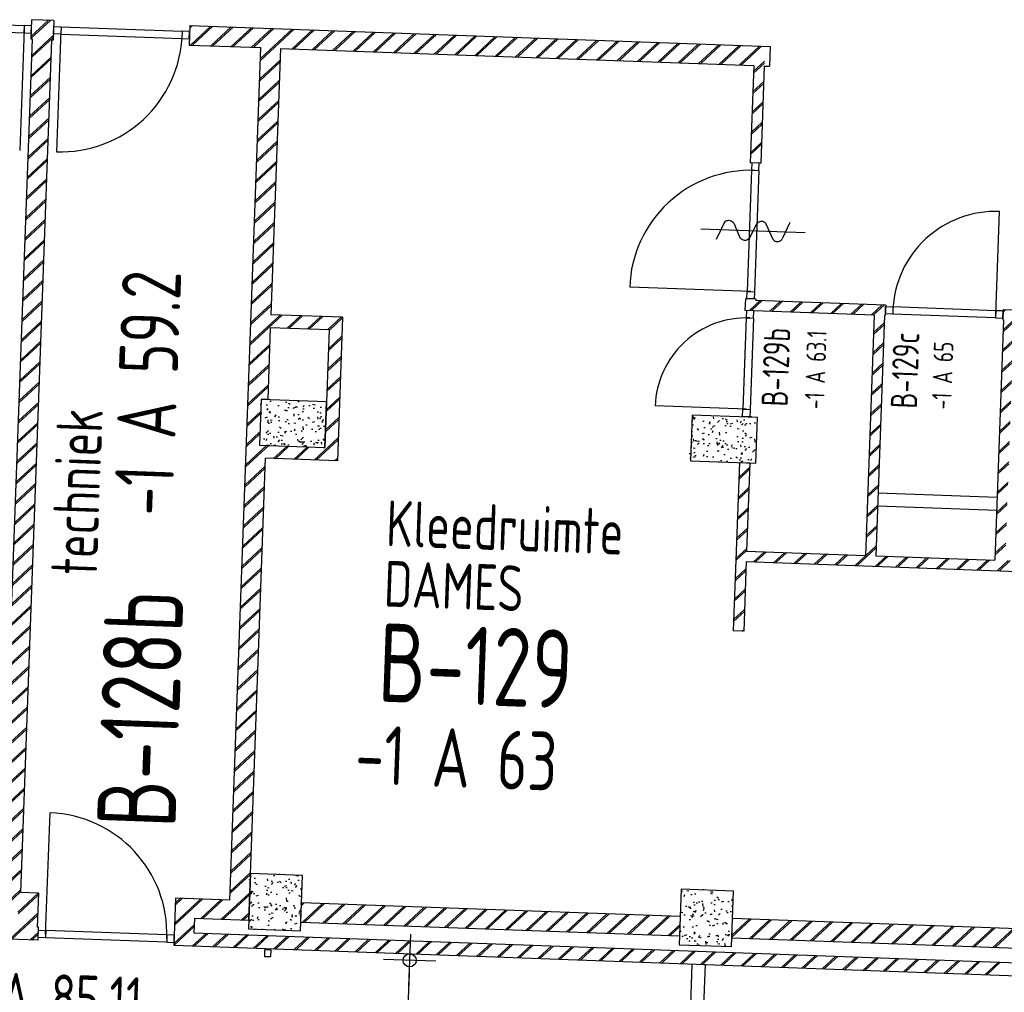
# Model space of a CAD drawing. Header units: millimetres. Extents: x 119024465 to 119292677, y 483022511 to 483148062.
# Tile 93 of 162: x 119094130 to 119101665, y 483079183 to 483086627. Entities that reach past the tile are written whole.
import ezdxf
from ezdxf.enums import TextEntityAlignment as Align

# ---------------------------------------------------------------- set-up
doc = ezdxf.new("R2010")
doc.units = ezdxf.units.MM
doc.header["$LTSCALE"] = 100
doc.layers.get('0').update_dxf_attribs({"linetype": 'CONTINUOUS'})
doc.layers.get('Defpoints').update_dxf_attribs({"linetype": 'CONTINUOUS'})
doc.layers.add('(22) Binnenwanden', color=1, linetype='CONTINUOUS', lineweight=0)
for name, color, linetype in [('650', 7, 'CONTINUOUS'), ('AL22----', 2, 'CONTINUOUS'), ('AL22----_ARC', 8, 'CONTINUOUS'), ('AL28----', 4, 'CONTINUOUS'), ('AL28----_ARC', 8, 'CONTINUOUS'), ('AL32----', 6, 'CONTINUOUS'), ('BT00----_HOTELNRS', 3, 'CONTINUOUS'), ('BT00----_RUIMTENRS', 7, 'CONTINUOUS'), ('BT00----_TEKST', 1, 'CONTINUOUS'), ('M-119--MATEN', 1, 'CONTINUOUS')]:
    doc.layers.add(name, color=color, linetype=linetype)
doc.styles.add('ROMANS', font='ROMANS.SHX')
doc.styles.get("Standard").update_dxf_attribs({"font": 'ISOCP.SHX'})
doc.dimstyles.new('DIM-100', dxfattribs={"dimscale": 100, "dimtxt": 1, "dimasz": 1, "dimexe": 3, "dimexo": 3, "dimgap": 1, "dimtad": 1, "dimdec": 0, "dimrnd": 1, "dimzin": 0, "dimdsep": 46, "dimtxsty": 'ROMANS', "dimblk1": 'DOT1', "dimblk2": 'DOT1', "dimsah": 1, "dimcen": -3, "dimdle": 1, "dimse1": 1, "dimse2": 1, "dimclrd": 1, "dimclre": 1, "dimclrt": 2, "dimadec": 0, "dimazin": 0, "dimtfac": 0.75, "dimtdec": 0, "dimtix": 1, "dimtmove": 1, "dimatfit": 3, "dimldrblk": 'DOT1', "dimfxl": 1, "dimtvp": 1, "dimtolj": 1, "dimtzin": 0, "dimarcsym": 0})
pattern_1 = [(42.91200747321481, (119019962.2742813, 483024813.6206701), (-74.89618102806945, 80.56402464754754), []), (42.91200747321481, (119019962.8207955, 483024828.6107109), (-74.89618102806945, 80.56402464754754), [])]

# ---------------------------------------------------------------- blocks, each defined once
blk = doc.blocks.new('KOLOM')
at = {"layer": 'AL28----', "linetype": 'Continuous'}
for p, q in [((0.5, 0.5), (-0.5, 0.5)), ((-0.5, 0.5), (-0.5, -0.5)), ((0.5, -0.5), (0.5, 0.5)), ((-0.5, -0.5), (0.5, -0.5))]:
    blk.add_line(p, q, dxfattribs=at)
blk = doc.blocks.new('400x425')
at = {"layer": 'AL28----_ARC'}
h = blk.add_hatch(dxfattribs=at)
h.set_pattern_fill('AR-CONC', color=256, style=0)
h.set_pattern_definition([(49.99999999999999, (-51729.97354964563, -57795.94568068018), (182.184668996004, -15.93908553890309), [19.05, -209.55]), (355, (-51729.97354964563, -57795.94568068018), (-35.24282597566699, 191.05664288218), [15.24, -167.64]), (100.451, (-51714.79154964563, -57797.27393068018), (146.9425016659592, 175.1166878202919), [16.19, -178.09]), (46.18420000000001, (-51729.97354964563, -57745.14568068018), (271.0790408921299, -42.04232793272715), [28.575, -314.325]), (96.6356, (-51707.38364964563, -57748.64918068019), (237.4042344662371, 247.4255558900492), [24.285, -267.135]), (351.1840000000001, (-51729.97354964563, -57745.14568068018), (237.4046058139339, 247.4251178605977), [22.86, -251.46]), (21, (-51704.57354964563, -57757.84568068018), (151.6148798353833, -102.2655185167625), [19.05, -209.55]), (326.0000000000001, (-51704.57354964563, -57757.84568068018), (61.80202834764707, 184.1879661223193), [15.24, -167.64]), (71.4514, (-51691.93904964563, -57766.36778068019), (213.4164907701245, 81.92285771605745), [16.19, -178.09]), (37.50000000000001, (-51729.97354964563, -57795.94568068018), (3.088603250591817, 84.55503887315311), [0, -165.608, 0, -170.18, 0, -168.275]), (7.499999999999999, (-51729.97354964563, -57795.94568068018), (66.81966251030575, 100.1805748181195), [0, -97.02799999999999, 0, -161.798, 0, -64.135]), (327.5, (-51786.61554964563, -57795.94568068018), (135.5905951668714, -5.728743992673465), [0, -63.5, 0, -198.12, 0, -262.89]), (317.5, (-51812.01554964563, -57795.94568068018), (148.129181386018, 25.42649103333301), [0, -82.55, 0, -131.572, 0, -186.69])])
h.paths.add_polyline_path([(200, 212.5), (-200, 212.5), (-200, -212.5), (200, -212.5)])
at = {"layer": 'AL28----', "xscale": 400, "yscale": 425, "zscale": 2600}
blk.add_blockref('KOLOM', (0, 0), dxfattribs=at)
blk = doc.blocks.new('500X350')
at = {"layer": 'AL28----_ARC'}
h = blk.add_hatch(dxfattribs=at)
h.set_pattern_fill('AR-CONC', color=256, style=0)
h.set_pattern_definition([(50, (-84509.61414888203, -60757.03995125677), (182.1846689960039, -15.93908553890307), [19.05, -209.55]), (355, (-84509.61414888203, -60757.03995125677), (-35.24282597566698, 191.05664288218), [15.24, -167.64]), (100.451, (-84494.43214888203, -60758.36820125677), (146.9425016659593, 175.1166878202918), [16.19, -178.09]), (46.18420000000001, (-84509.61414888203, -60706.23995125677), (271.0790408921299, -42.04232793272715), [28.575, -314.325]), (96.6356, (-84487.02424888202, -60709.74345125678), (237.4042344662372, 247.4255558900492), [24.285, -267.135]), (351.1840000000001, (-84509.61414888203, -60706.23995125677), (237.4046058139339, 247.4251178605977), [22.86, -251.46]), (21, (-84484.21414888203, -60718.93995125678), (151.6148798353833, -102.2655185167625), [19.05, -209.55]), (326.0000000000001, (-84484.21414888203, -60718.93995125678), (61.80202834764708, 184.1879661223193), [15.24, -167.64]), (71.4514, (-84471.57964888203, -60727.46205125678), (213.4164907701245, 81.92285771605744), [16.19, -178.09]), (37.50000000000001, (-84509.61414888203, -60757.03995125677), (3.088603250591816, 84.55503887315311), [0, -165.608, 0, -170.18, 0, -168.275]), (7.499999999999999, (-84509.61414888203, -60757.03995125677), (66.81966251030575, 100.1805748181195), [0, -97.028, 0, -161.798, 0, -64.135]), (327.5, (-84566.25614888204, -60757.03995125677), (135.5905951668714, -5.72874399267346), [0, -63.5, 0, -198.12, 0, -262.89]), (317.5, (-84591.65614888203, -60757.03995125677), (148.129181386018, 25.42649103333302), [0, -82.55, 0, -131.572, 0, -186.69])])
h.paths.add_polyline_path([(-250, 175), (-250, -175), (250, -175), (250, 175)])
at = {"layer": 'AL28----', "xscale": 500, "yscale": 350, "zscale": 2600}
blk.add_blockref('KOLOM', (0, 0), dxfattribs=at)
blk = doc.blocks.new('114-31a')
at = {"color": 0, "linetype": 'Continuous'}
for p, q in [((0, 400), (0, -400)), ((-75.22076380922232, 278.9749930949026), (52.90113954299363, 224.7435648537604)), ((-53.78419477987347, 99.46940438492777), (53.34266716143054, 150.8047560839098)), ((-53.34266716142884, 25.53059561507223), (53.34266716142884, -25.53059561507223)), ((-53.34266716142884, -150.2564351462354), (52.9011395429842, -99.46940438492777)), ((-53.78419477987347, -224.195243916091), (74.77923619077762, -278.9116318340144))]:
    blk.add_line(p, q, dxfattribs=at)
for points in [[(74.77923619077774, 187.6370802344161, 0.1085803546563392), (71.06170708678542, 204.5540473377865, 0.1021137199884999), (60.13457525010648, 219.3489430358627, 0.04519307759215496), (52.9011395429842, 224.7435648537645, 0.02457701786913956)], [(53.34266716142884, 150.804756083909, 0.04259042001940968), (60.13457525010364, 155.9252174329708, 0.1021137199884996), (71.06170708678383, 170.720113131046, 0.1085803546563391), (74.77923619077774, 187.6370802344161, 0.1085803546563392)], [(-53.78419477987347, 99.46940438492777, 0.04259042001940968), (-60.57610286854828, 94.34894303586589, 0.1021137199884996), (-71.50323470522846, 79.55404733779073, 0.1085803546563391), (-75.22076380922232, 62.63708023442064, 0.1085803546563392)], [(-75.22076380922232, 62.63708023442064, 0.1085803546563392), (-71.50323470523, 45.7201131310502, 0.1021137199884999), (-60.57610286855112, 30.92521743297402, 0.04519307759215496), (-53.34266716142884, 25.53059561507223, 0.02457701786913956)], [(74.77923619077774, -62.36291976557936, -0.1085803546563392), (71.06170708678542, -79.2798868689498, -0.1021137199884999), (60.13457525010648, -94.07478256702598, -0.04519307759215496), (52.9011395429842, -99.46940438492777, -0.02457701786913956)], [(53.34266716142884, -25.53059561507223, -0.04259042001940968), (60.13457525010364, -30.65105696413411, -0.1021137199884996), (71.06170708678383, -45.44595266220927, -0.1085803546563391), (74.77923619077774, -62.36291976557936, -0.1085803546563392)], [(-75.22076380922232, -187.3629197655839, -0.1085803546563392), (-71.50323470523, -170.4459526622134, -0.1021137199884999), (-60.57610286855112, -155.6510569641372, -0.04519307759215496), (-53.34266716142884, -150.2564351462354, -0.02457701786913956)], [(-53.78419477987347, -224.195243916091, -0.04259042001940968), (-60.57610286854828, -219.0747825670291, -0.1021137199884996), (-71.50323470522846, -204.279886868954, -0.1085803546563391), (-75.22076380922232, -187.3629197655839, -0.1085803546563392)]]:
    blk.add_lwpolyline(points, format="xyb", dxfattribs=at)
blk = doc.blocks.new('DOT1')
at = {"layer": 'M-119--MATEN', "linetype": 'ByBlock'}
for p, q in [((0, -2), (0, 2)), ((-2, 0), (2, 0))]:
    blk.add_line(p, q, dxfattribs=at)
blk.add_circle((0, 0), 0.5, dxfattribs=at)
blk = doc.blocks.new('*D481')
at = {"layer": '650', "color": 1, "lineweight": -2, "transparency": 16777216}
blk.add_line((119097110.6484641, 483079327.6603881), (119096926.7343272, 483074478.6869446), dxfattribs=at)
at = {"layer": 'Defpoints', "color": 0, "transparency": 16777216}
for p in [(119097315.812767, 483079419.950723), (119096922.9442055, 483074378.7587956), (119097124.3183868, 483074371.1209813)]:
    blk.add_point(p, dxfattribs=at)
at = {"layer": '650', "color": 1, "lineweight": -2, "transparency": 16777216, "xscale": 100, "yscale": 100, "zscale": 100}
for p, rotation in [((119097114.4385857, 483079427.5885372), 87.82789999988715), ((119096922.9442056, 483074378.7587955), 267.8278999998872)]:
    blk.add_blockref('DOT1', p, dxfattribs=dict(at, rotation=rotation))
at = {"layer": '650', "color": 2, "transparency": 16777216, "insert": (119096868.7991721, 483076908.8588489), "char_height": 100, "attachment_point": 5, "rotation": 87.82789999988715, "style": 'ROMANS'}
blk.add_mtext('\\A1;5052', dxfattribs=at)

msp = doc.modelspace()

# ---------------------------------------------------------------- hatches: boundary and pattern name
at = {"layer": 'AL22----_ARC'}
h = msp.add_hatch(dxfattribs=at)
h.set_pattern_fill('SCHOON', color=256, scale=2, angle=-2.087992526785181, style=0, pattern_type=2)
h.set_pattern_definition(pattern_1)
h.paths.add_polyline_path([(119094226.9802617, 483086477.2268288), (119094216.9869011, 483086477.5911716), (119094222.452043, 483086627.4915793), (119094392.3391717, 483086621.2977519), (119094386.8740299, 483086471.3973442), (119094376.8806694, 483086471.761687), (119094138.9648294, 483079946.0972724), (119094273.8751963, 483079941.1786447), (119094264.4022838, 483079681.3512715), (119094274.3956444, 483079680.9869286), (119094270.7522165, 483079581.0533234), (119077986.5712613, 483080174.749895), (119077990.2146892, 483080274.6835001), (119094114.5018762, 483079686.8164132), (119094118.5096468, 483079796.7433788), (119092984.2632286, 483079838.0962852), (119092989.7283705, 483079987.9966928), (119093989.0644217, 483079951.5624141)])
h = msp.add_hatch(dxfattribs=at)
h.set_pattern_fill('SCHOON', color=256, scale=2, angle=-2.087992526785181, style=0, pattern_type=2)
h.set_pattern_definition(pattern_1)
h.paths.add_polyline_path([(119100669.340363, 483084366.1024069), (119099679.9976723, 483084402.1723428), (119099683.2767573, 483084492.1125875), (119099763.2236415, 483084489.1978452), (119099762.8592987, 483084479.2044846), (119100757.1986697, 483084442.9523773), (119100754.2839274, 483084363.0054932), (119100749.2872471, 483084363.1876647), (119100682.2481743, 483082524.4093302), (119101591.6439809, 483082491.2541367), (119101658.6830537, 483084330.032471), (119101653.6863735, 483084330.2146424), (119101656.6011158, 483084410.1615265), (119102650.9404868, 483084373.9094192), (119102651.3048296, 483084383.9027797), (119102731.2517137, 483084380.9880373), (119102727.9726286, 483084291.0477928), (119101738.6299379, 483084327.1177287), (119101671.590865, 483082488.3393945), (119102580.9866717, 483082455.1842008), (119102605.5798098, 483083129.7360353), (119102685.5266939, 483083126.8212931), (119102638.5264744, 483081837.677787), (119102558.5795903, 483081840.5925293), (119102578.0719294, 483082375.2373166), (119099689.9907413, 483082480.5323821), (119099670.4984022, 483081945.8875947), (119099590.5515181, 483081948.802337), (119099637.5517376, 483083237.9458432), (119099717.4986217, 483083235.0311009), (119099692.9054835, 483082560.4792662), (119100602.3012902, 483082527.3240726)])
h = msp.add_hatch(dxfattribs=at)
h.set_pattern_fill('SCHOON', color=256, scale=2, angle=-2.087992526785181, style=0, pattern_type=2)
h.set_pattern_definition(pattern_1)
h.paths.add_polyline_path([(119099185.6118882, 483079762.1041648), (119099180.1467464, 483079612.2037571), (119096282.0721978, 483079717.8631654), (119096287.5373396, 483079867.7635731)])
h = msp.add_hatch(dxfattribs=at)
h.set_pattern_fill('SCHOON', color=256, scale=2, angle=-2.087992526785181, style=0, pattern_type=2)
h.set_pattern_definition(pattern_1)
h.paths.add_polyline_path([(119102483.4208574, 483079641.8710451), (119102477.9557155, 483079491.9706374), (119099579.8811669, 483079597.6300457), (119099585.3463087, 483079747.5304533)])

# ---------------------------------------------------------------- linework, layer by layer
at = {"layer": '(22) Binnenwanden', "lineweight": 30}
for p, q in [((119099197.09907076, 483077287.42190635), (119099277.19381416, 483079399.15343434)), ((119099297.02721983, 483077283.6317847), (119099377.12196323, 483079395.36331266))]:
    msp.add_line(p, q, dxfattribs=at)
at = {"layer": 'AL22----'}
for p, q in [((119094216.9869011, 483086477.5911716), (119094222.452043, 483086627.4915793)), ((119094392.3391717, 483086621.2977519), (119094222.452043, 483086627.4915793)), ((119094392.3391717, 483086621.2977519), (119094386.8740299, 483086471.3973442)), ((119095431.648665, 483086583.4061021), (119095426.1835232, 483086433.5056943)), ((119095431.648665, 483086583.4061021), (119099873.6974128, 483086421.4557332)), ((119093989.0644217, 483079951.5624141), (119094226.9802617, 483086477.2268288)), ((119094138.9648294, 483079946.0972724), (119094376.8806694, 483086471.761687)), ((119094226.9802617, 483086477.2268288), (119094216.9869011, 483086477.5911716)), ((119094386.8740299, 483086471.3973442), (119094376.8806694, 483086471.761687)), ((119095426.1835232, 483086433.5056943), (119095975.8183514, 483086413.466841)), ((119095737.9025114, 483079887.8024264), (119095975.8183514, 483086413.466841)), ((119096125.718759, 483086408.0016993), (119096051.3928305, 483084369.3561547)), ((119096125.718759, 483086408.0016993), (119099748.3119449, 483086275.927439)), ((119099873.6974128, 483086421.4557331), (119099868.232271, 483086271.5553254)), ((119099748.3119448, 483086275.927439), (119099721.1684072, 483085531.4220808)), ((119099828.258829, 483086273.0126966), (119099801.1152913, 483085528.5073385)), ((119099828.258829, 483086273.0126966), (119099868.232271, 483086271.5553255)), ((119099801.1152913, 483085528.5073385), (119099721.1684072, 483085531.4220808)), ((119099683.2767573, 483084492.1125875), (119099679.9976723, 483084402.1723428)), ((119099763.2236415, 483084489.1978452), (119099683.2767573, 483084492.1125875)), ((119099763.2236415, 483084489.1978452), (119099762.8592987, 483084479.2044846)), ((119100757.1986697, 483084442.9523773), (119099762.8592987, 483084479.2044846)), ((119100669.340363, 483084366.1024069), (119099679.9976723, 483084402.1723428)), ((119100757.1986697, 483084442.9523773), (119100754.2839274, 483084363.0054932)), ((119101656.6011158, 483084410.1615265), (119101653.6863735, 483084330.2146424)), ((119101656.6011158, 483084410.1615265), (119102650.9404868, 483084373.9094192)), ((119096601.0276587, 483084349.3173014), (119096051.3928305, 483084369.3561547)), ((119096601.0276587, 483084349.3173014), (119096560.9499521, 483083250.047645)), ((119100669.340363, 483084366.1024069), (119100602.3012902, 483082527.3240726)), ((119100749.2872471, 483084363.1876647), (119100682.2481743, 483082524.4093302)), ((119100754.2839274, 483084363.0054932), (119100749.2872471, 483084363.1876647)), ((119101658.6830537, 483084330.032471), (119101591.6439809, 483082491.2541367)), ((119101653.6863735, 483084330.2146424), (119101658.6830537, 483084330.032471)), ((119096047.7494026, 483084269.4225496), (119096027.7105493, 483083719.7877214)), ((119096497.4506257, 483084253.0271242), (119096047.7494026, 483084269.4225496)), ((119096497.4506257, 483084253.0271242), (119096464.6597749, 483083353.624678)), ((119095977.7437468, 483083721.6094353), (119095964.9917492, 483083371.8418174)), ((119096027.7105493, 483083719.7877214), (119095977.7437468, 483083721.6094353)), ((119099650.413038, 483083590.7114692), (119099650.3037351, 483083587.7134611)), ((119099730.3599221, 483083587.7967269), (119099650.413038, 483083590.7114692)), ((119099730.3599221, 483083587.7967269), (119099730.2506192, 483083584.7987188)), ((119095964.9917492, 483083371.8418174), (119096464.6597749, 483083353.624678)), ((119095882.3377773, 483079732.4368769), (119096011.3151239, 483083270.0864983)), ((119096560.9499521, 483083250.047645), (119096011.3151239, 483083270.0864983)), ((119099637.5517376, 483083237.9458432), (119099590.5515181, 483081948.802337)), ((119099637.5517376, 483083237.9458432), (119099717.4986217, 483083235.0311009)), ((119099717.4986217, 483083235.0311009), (119099692.9054835, 483082560.4792662)), ((119101609.1324347, 483082970.9354413), (119100699.7366281, 483083004.0906349)), ((119101605.4890068, 483082871.0018362), (119100696.0932002, 483082904.1570298)), ((119099692.9054835, 483082560.4792662), (119100602.3012902, 483082527.3240726)), ((119100682.2481743, 483082524.4093302), (119101591.6439809, 483082491.2541367)), ((119099689.9907413, 483082480.5323821), (119099670.4984022, 483081945.8875947)), ((119099689.9907413, 483082480.5323821), (119102578.0719294, 483082375.2373166)), ((119099670.4984022, 483081945.8875947), (119099590.5515181, 483081948.802337)), ((119094270.7522165, 483079581.0533234), (119077986.5712613, 483080174.749895)), ((119094273.8751963, 483079941.1786447), (119094138.9648294, 483079946.0972724)), ((119094273.8751963, 483079941.1786447), (119094264.4022838, 483079681.3512715)), ((119095323.1780501, 483079902.9226521), (119095310.0617098, 483079543.1616735)), ((119095737.9025114, 483079887.8024264), (119095323.1780501, 483079902.9226521)), ((119096282.0721978, 483079717.8631654), (119096287.5373396, 483079867.7635731)), ((119099185.6118882, 483079762.1041648), (119096287.5373396, 483079867.7635731)), ((119095467.613316, 483079747.5571026), (119095463.6055454, 483079637.6301369)), ((119095882.3377773, 483079732.4368769), (119095467.613316, 483079747.5571026)), ((119099185.6118882, 483079762.1041648), (119099180.1467464, 483079612.2037571)), ((119099579.8811669, 483079597.6300457), (119099585.3463087, 483079747.5304533)), ((119102483.4208574, 483079641.8710451), (119099585.3463087, 483079747.5304533)), ((119094274.3956444, 483079680.9869286), (119094264.4022838, 483079681.3512715)), ((119094270.7522165, 483079581.0533234), (119094274.3956444, 483079680.9869286)), ((119099180.1467464, 483079612.2037571), (119096282.0721978, 483079717.8631654)), ((119095463.6055454, 483079637.6301369), (119105771.756914, 483079261.8105521)), ((119102477.9557155, 483079491.9706374), (119099579.8811669, 483079597.6300457)), ((119095310.0617098, 483079543.1616735), (119102290.4240278, 483079288.6682369))]:
    msp.add_line(p, q, dxfattribs=at)
at = {"layer": 'AL22----_ARC', "linetype": 'Continuous'}
for p, q in [((119095430.8736271, 483086562.1480097), (119095452.9067573, 483086582.6310642)), ((119095431.4201413, 483086577.1380504), (119095437.9167165, 483086583.1775783)), ((119095438.0113727, 483086433.0744689), (119095593.3769221, 483086577.5097347)), ((119095453.0014135, 483086432.5279548), (119095608.3669629, 483086576.9632205)), ((119095593.4715784, 483086427.4066252), (119095748.8371278, 483086571.8418911)), ((119095608.4616192, 483086426.8601111), (119095763.8271686, 483086571.2953769)), ((119095748.9317841, 483086421.7387816), (119095904.2973335, 483086566.1740475)), ((119095763.9218248, 483086421.1922675), (119095919.2873743, 483086565.6275333)), ((119095904.3919898, 483086416.0709381), (119096059.7575392, 483086560.5062039)), ((119095919.3820305, 483086415.5244239), (119096074.74758, 483086559.9596897)), ((119095972.2080905, 483086314.4429562), (119096230.2077856, 483086554.291846)), ((119095972.7546047, 483086329.432997), (119096215.2177449, 483086554.8383602)), ((119096215.3124012, 483086404.7352508), (119096370.6779505, 483086549.1705166)), ((119096230.302442, 483086404.1887367), (119096385.6679913, 483086548.6240025)), ((119096370.7726069, 483086399.0674073), (119096526.1381562, 483086543.502673)), ((119096385.7626476, 483086398.5208931), (119096541.128197, 483086542.9561588)), ((119096526.2328125, 483086393.3995636), (119096681.5983619, 483086537.8348293)), ((119096541.2228533, 483086392.8530494), (119096696.5884027, 483086537.2883152)), ((119096681.6930182, 483086387.73172), (119096837.0585676, 483086532.1669858)), ((119096696.683059, 483086387.1852058), (119096852.0486084, 483086531.6204716)), ((119096837.1532239, 483086382.0638763), (119096992.5187733, 483086526.4991421)), ((119096852.1432647, 483086381.5173622), (119097007.508814, 483086525.9526279)), ((119096992.6134295, 483086376.3960328), (119097147.9789789, 483086520.8312985)), ((119097007.6034703, 483086375.8495185), (119097162.9690197, 483086520.2847843)), ((119097148.0736352, 483086370.7281891), (119097303.4391846, 483086515.1634549)), ((119097163.063676, 483086370.181675), (119097318.4292254, 483086514.6169407)), ((119097303.5338409, 483086365.0603455), (119097458.8993903, 483086509.4956113)), ((119097318.5238817, 483086364.5138313), (119097473.889431, 483086508.949097)), ((119097458.9940466, 483086359.3925019), (119097614.359596, 483086503.8277677)), ((119097473.9840873, 483086358.8459877), (119097629.3496367, 483086503.2812535)), ((119097614.4542522, 483086353.7246583), (119097769.8198016, 483086498.159924)), ((119097629.444293, 483086353.1781441), (119097784.8098424, 483086497.6134099)), ((119097769.9144579, 483086348.0568146), (119097925.2800073, 483086492.4920804)), ((119097784.9044987, 483086347.5103005), (119097940.2700481, 483086491.9455662)), ((119097925.3746636, 483086342.388971), (119098080.740213, 483086486.8242368)), ((119097940.3647044, 483086341.8424568), (119098095.7302538, 483086486.2777226)), ((119098080.8348693, 483086336.7211274), (119098236.2004186, 483086481.1563932)), ((119098095.8249101, 483086336.1746132), (119098251.1904594, 483086480.609879)), ((119098236.2950749, 483086331.0532838), (119098391.6606243, 483086475.4885495)), ((119098251.2851157, 483086330.5067696), (119098406.6506651, 483086474.9420353)), ((119098391.7552806, 483086325.3854402), (119098547.12083, 483086469.820706)), ((119098406.7453214, 483086324.838926), (119098562.1108708, 483086469.2741917)), ((119098547.2154863, 483086319.7175965), (119098702.5810357, 483086464.1528623)), ((119098562.2055271, 483086319.1710824), (119098717.5710765, 483086463.6063482)), ((119098702.675692, 483086314.0497529), (119098858.0412414, 483086458.4850187)), ((119098717.6657328, 483086313.5032387), (119098873.0312821, 483086457.9385045)), ((119098858.1358977, 483086308.3819093), (119099013.501447, 483086452.8171751)), ((119098873.1259384, 483086307.8353951), (119099028.4914878, 483086452.2706609)), ((119099013.5961033, 483086302.7140657), (119099168.9616527, 483086447.1493315)), ((119099028.5861441, 483086302.1675515), (119099183.9516935, 483086446.6028173)), ((119099169.056309, 483086297.046222), (119099324.4218584, 483086441.4814878)), ((119099184.0463498, 483086296.4997079), (119099339.4118991, 483086440.9349737)), ((119099324.5165147, 483086291.3783785), (119099479.8820641, 483086435.8136442)), ((119099339.5065555, 483086290.8318642), (119099494.8721049, 483086435.2671301)), ((119099479.9767204, 483086285.7105349), (119099635.3422697, 483086430.1458007)), ((119099494.9667611, 483086285.1640207), (119099650.3323105, 483086429.5992864)), ((119099635.436926, 483086280.0426912), (119099790.8024754, 483086424.477957)), ((119099650.4269668, 483086279.496177), (119099805.7925162, 483086423.9314428)), ((119095966.5402469, 483086158.9827505), (119096121.9057964, 483086303.4180164)), ((119095967.0867611, 483086173.9727913), (119096122.4523106, 483086318.4080572)), ((119099746.2128393, 483086218.3522114), (119099829.0744657, 483086295.3843532)), ((119099746.7593534, 483086233.3422521), (119099829.6209798, 483086310.3743939)), ((119095960.8724033, 483086003.5225449), (119096116.2379528, 483086147.9578108)), ((119095961.4189174, 483086018.5125856), (119096116.784467, 483086162.9478516)), ((119099740.5449956, 483086062.8920057), (119099823.406622, 483086139.9241475)), ((119099741.0915098, 483086077.8820465), (119099823.9531362, 483086154.9141883)), ((119095955.2045597, 483085848.0623392), (119096110.5701092, 483085992.4976051)), ((119095955.7510738, 483085863.05238), (119096111.1166233, 483086007.4876459)), ((119099734.877152, 483085907.4318), (119099817.7387784, 483085984.4639418)), ((119099735.4236662, 483085922.4218408), (119099818.2852926, 483085999.4539826)), ((119095949.536716, 483085692.6021335), (119096104.9022655, 483085837.0373994)), ((119095950.0832302, 483085707.5921743), (119096105.4487797, 483085852.0274402)), ((119099729.7558226, 483085766.9616351), (119099812.617449, 483085843.9937769)), ((119099729.2093084, 483085751.9715943), (119099812.0709348, 483085829.0037361)), ((119095943.8688724, 483085537.1419278), (119096099.2344219, 483085681.5771937)), ((119095944.4153866, 483085552.1319686), (119096099.7809361, 483085696.5672345)), ((119099724.087979, 483085611.5014294), (119099806.9496054, 483085688.5335712)), ((119099723.5414648, 483085596.5113887), (119099806.4030912, 483085673.5435305)), ((119095938.747543, 483085396.6717629), (119096094.1130925, 483085541.1070288)), ((119099796.5492643, 483085528.6738089), (119099801.2817618, 483085533.0733656)), ((119095938.2010288, 483085381.6817222), (119096093.5665783, 483085526.1169881)), ((119095933.0796994, 483085241.2115573), (119096088.4452488, 483085385.6468232)), ((119095932.5331852, 483085226.2215165), (119096087.8987347, 483085370.6567824)), ((119095927.4118558, 483085085.7513516), (119096082.7774052, 483085230.1866174)), ((119095926.8653416, 483085070.7613108), (119096082.230891, 483085215.1965767)), ((119095921.1974979, 483084915.3011051), (119096076.5630474, 483085059.736371)), ((119095921.7440121, 483084930.2911459), (119096077.1095616, 483085074.7264118)), ((119095915.5296543, 483084759.8408995), (119096070.8952038, 483084904.2761654)), ((119095916.0761685, 483084774.8309402), (119096071.441718, 483084919.2662061)), ((119095909.8618107, 483084604.3806937), (119096065.2273602, 483084748.8159596)), ((119095910.4083249, 483084619.3707345), (119096065.7738744, 483084763.8060004)), ((119095904.1939671, 483084448.9204881), (119096059.5595165, 483084593.355754)), ((119095904.7404813, 483084463.9105289), (119096060.1060307, 483084608.3457947)), ((119095898.5261235, 483084293.4602824), (119096053.8916729, 483084437.8955483)), ((119095899.0726376, 483084308.4503232), (119096054.4381871, 483084452.8855891)), ((119095892.8582799, 483084138.0000767), (119096138.3136425, 483084366.1871535)), ((119095893.404794, 483084152.9901175), (119096123.3236018, 483084366.7336677)), ((119096175.2067745, 483084264.7756469), (119096278.7838075, 483084361.0658241)), ((119096190.1968152, 483084264.2291327), (119096293.7738482, 483084360.5193099)), ((119096330.6669801, 483084259.1078033), (119096434.2440131, 483084355.3979805)), ((119096345.6570209, 483084258.5612891), (119096449.2340539, 483084354.8514664)), ((119096486.1271858, 483084253.4399596), (119096589.7042188, 483084349.7301369)), ((119096497.316947, 483084249.3605232), (119096600.8939799, 483084345.6507004)), ((119096491.6491033, 483084093.9003175), (119096595.2261363, 483084190.1904948)), ((119096492.1956175, 483084108.8903583), (119096595.7726505, 483084205.1805356)), ((119095887.1904362, 483083982.5398711), (119096042.5559857, 483084126.975137)), ((119095887.7369504, 483083997.5299119), (119096043.1024999, 483084141.9651778)), ((119096485.9812597, 483083938.4401119), (119096589.5582927, 483084034.7302892)), ((119096486.5277739, 483083953.4301527), (119096590.1048069, 483084049.7203299)), ((119095881.5225926, 483083827.0796654), (119096036.8881421, 483083971.5149313)), ((119095882.0691068, 483083842.0697062), (119096037.4346563, 483083986.5049721)), ((119096480.3134161, 483083782.9799062), (119096583.8904491, 483083879.2700835)), ((119096480.8599303, 483083797.969947), (119096584.4369632, 483083894.2601242)), ((119095875.854749, 483083671.6194597), (119096031.2202985, 483083816.0547256)), ((119095876.4012632, 483083686.6095005), (119096031.7668127, 483083831.0447664)), ((119096474.6455725, 483083627.5197005), (119096578.2226055, 483083723.8098778)), ((119096475.1920867, 483083642.5097413), (119096578.7691196, 483083738.7999186)), ((119095870.1869054, 483083516.1592541), (119095973.7639384, 483083612.4494313)), ((119095870.7334196, 483083531.1492949), (119095974.3104526, 483083627.4394721)), ((119096469.524243, 483083487.0495357), (119096573.101276, 483083583.3397129)), ((119096468.9777289, 483083472.0594949), (119096572.5547619, 483083568.3496721)), ((119095864.5190618, 483083360.6990484), (119095968.0960948, 483083456.9892257)), ((119095865.0655759, 483083375.6890892), (119095968.6426089, 483083471.9792665)), ((119096383.1180899, 483083256.5311253), (119096567.4334324, 483083427.8795072)), ((119095858.8512181, 483083205.2388427), (119096035.3045467, 483083369.2783194)), ((119095859.3977323, 483083220.2288834), (119096020.3145059, 483083369.8248335)), ((119096072.1976785, 483083267.8668125), (119096175.7747116, 483083364.1569899)), ((119096087.1877193, 483083267.3202984), (119096190.7647524, 483083363.6104757)), ((119096227.6578842, 483083262.1989689), (119096331.2349173, 483083358.4891463)), ((119096242.6479249, 483083261.6524548), (119096346.224958, 483083357.9426321)), ((119096398.1081306, 483083255.9846111), (119096566.8869182, 483083412.8894665)), ((119096538.5782955, 483083250.8632817), (119096561.7655888, 483083272.4193016)), ((119095853.1833745, 483083049.7786371), (119096008.548924, 483083194.2139029)), ((119095853.7298887, 483083064.7686778), (119096009.0954382, 483083209.2039437)), ((119096553.5683363, 483083250.3167676), (119096561.2190746, 483083257.4292608)), ((119095848.0620451, 483082909.3084722), (119096003.4275946, 483083053.743738)), ((119095847.5155309, 483082894.3184314), (119096002.8810804, 483083038.7536972)), ((119095842.3942015, 483082753.8482664), (119095997.7597509, 483082898.2835323)), ((119095841.8476873, 483082738.8582256), (119095997.2132367, 483082883.2934915)), ((119095836.7263578, 483082598.3880608), (119095992.0919073, 483082742.8233266)), ((119095836.1798437, 483082583.39802), (119095991.5453931, 483082727.8332859)), ((119095830.512, 483082427.9378144), (119095985.8775495, 483082572.3730802)), ((119095831.0585142, 483082442.9278551), (119095986.4240637, 483082587.363121)), ((119095824.8441564, 483082272.4776086), (119095980.2097059, 483082416.9128745)), ((119095825.3906706, 483082287.4676494), (119095980.7562201, 483082431.9029153)), ((119095819.1763128, 483082117.017403), (119095974.5418623, 483082261.4526688)), ((119095819.722827, 483082132.0074437), (119095975.0883764, 483082276.4427096)), ((119095813.5084692, 483081961.5571973), (119095968.8740187, 483082105.9924632)), ((119095814.0549833, 483081976.5472381), (119095969.4205328, 483082120.982504)), ((119095807.8406256, 483081806.0969916), (119095963.206175, 483081950.5322575)), ((119095808.3871397, 483081821.0870324), (119095963.7526892, 483081965.5222983)), ((119095802.172782, 483081650.636786), (119095957.5383314, 483081795.0720518)), ((119095802.7192961, 483081665.6268267), (119095958.0848456, 483081810.0620926)), ((119095796.5049383, 483081495.1765803), (119095951.8704878, 483081639.6118461)), ((119095797.0514525, 483081510.1666211), (119095952.417002, 483081654.6018869)), ((119095790.8370947, 483081339.7163746), (119095946.2026442, 483081484.1516405)), ((119095791.3836089, 483081354.7064154), (119095946.7491584, 483081499.1416813)), ((119095785.1692511, 483081184.2561689), (119095940.5348006, 483081328.6914348)), ((119095785.7157653, 483081199.2462097), (119095941.0813147, 483081343.6814756)), ((119095779.5014075, 483081028.7959633), (119095934.8669569, 483081173.2312291)), ((119095780.0479216, 483081043.7860041), (119095935.4134711, 483081188.2212699)), ((119095773.8335638, 483080873.3357576), (119095929.1991133, 483081017.7710235)), ((119095774.380078, 483080888.3257983), (119095929.7456275, 483081032.7610642)), ((119095768.1657202, 483080717.8755519), (119095923.5312697, 483080862.3108178)), ((119095768.7122344, 483080732.8655927), (119095924.0777839, 483080877.3008586)), ((119095762.4978766, 483080562.4153463), (119095917.8634261, 483080706.8506121)), ((119095763.0443908, 483080577.405387), (119095918.4099403, 483080721.8406529)), ((119095757.3765471, 483080421.9451813), (119095912.7420966, 483080566.3804472)), ((119095756.830033, 483080406.9551405), (119095912.1955825, 483080551.3904064)), ((119095751.7087035, 483080266.4849756), (119095907.074253, 483080410.9202415)), ((119095751.1621893, 483080251.4949349), (119095906.5277389, 483080395.9302008)), ((119095746.0408599, 483080111.02477), (119095901.4064094, 483080255.4600359)), ((119095745.4943457, 483080096.0347292), (119095900.8598952, 483080240.4699951)), ((119095739.8265021, 483079940.5745235), (119095895.1920516, 483080085.0097894)), ((119095740.3730163, 483079955.5645643), (119095895.7385658, 483080099.9998301)), ((119095315.6496588, 483079696.4304937), (119095529.6702086, 483079895.3942608)), ((119095316.196173, 483079711.4205344), (119095514.6801678, 483079895.940775)), ((119095321.3175024, 483079851.8906993), (119095374.2100029, 483079901.0621043)), ((119095321.8640166, 483079866.88074), (119095359.2199622, 483079901.6086186)), ((119095514.774824, 483079745.8376654), (119095670.1403735, 483079890.2729313)), ((119095529.7648648, 483079745.2911512), (119095685.1304143, 483079889.7264171)), ((119095670.2350297, 483079740.1698218), (119095890.0707221, 483079944.5396245)), ((119095685.2250704, 483079739.6233076), (119095889.524208, 483079929.5495837)), ((119095825.6952353, 483079734.5019782), (119095884.4028785, 483079789.0794188)), ((119095840.6852761, 483079733.9554641), (119095883.8563643, 483079774.0893781)), ((119095310.5283294, 483079555.9603287), (119095465.8938789, 483079700.3955945)), ((119095312.2530954, 483079543.0817789), (119095465.3473647, 483079685.4055538)), ((119095452.7232603, 483079537.9604495), (119095556.3002934, 483079634.2506269)), ((119095467.7133011, 483079537.4139353), (119095571.2903342, 483079633.7041127)), ((119095608.183466, 483079532.2926059), (119095711.7604991, 483079628.5827833)), ((119095623.1735068, 483079531.7460917), (119095726.7505399, 483079628.0362691)), ((119095763.6436717, 483079526.6247623), (119095867.2207048, 483079622.9149396)), ((119095778.6337124, 483079526.0782481), (119095882.2107456, 483079622.3684254)), ((119095919.1038774, 483079520.9569187), (119096022.6809105, 483079617.2470961)), ((119095934.0939181, 483079520.4104044), (119096037.6709512, 483079616.7005818)), ((119096074.564083, 483079515.289075), (119096178.1411161, 483079611.5792524)), ((119096089.5541238, 483079514.7425608), (119096193.1311569, 483079611.0327382)), ((119096230.0242887, 483079509.6212314), (119096333.6013218, 483079605.9114088)), ((119096245.0143295, 483079509.0747172), (119096348.5913626, 483079605.3648946)), ((119096385.4844944, 483079503.9533878), (119096489.0615275, 483079600.2435652)), ((119096400.4745351, 483079503.4068736), (119096504.0515683, 483079599.697051)), ((119096540.9447, 483079498.2855442), (119096644.5217332, 483079594.5757215)), ((119096555.9347408, 483079497.7390299), (119096659.511774, 483079594.0292073)), ((119096696.4049057, 483079492.6177006), (119096799.9819389, 483079588.9078779)), ((119096711.3949465, 483079492.0711864), (119096814.9719796, 483079588.3613637)), ((119096851.8651114, 483079486.9498569), (119096955.4421445, 483079583.2400343)), ((119096866.8551522, 483079486.4033428), (119096970.4321853, 483079582.6935201)), ((119097007.3253171, 483079481.2820133), (119097110.9023502, 483079577.5721906)), ((119097022.3153579, 483079480.7354991), (119097125.892391, 483079577.0256765)), ((119097162.7855228, 483079475.6141697), (119097266.3625559, 483079571.9043471)), ((119097177.7755635, 483079475.0676555), (119097281.3525966, 483079571.3578328)), ((119097318.2457284, 483079469.9463261), (119097421.8227615, 483079566.2365035)), ((119097333.2357692, 483079469.3998119), (119097436.8128023, 483079565.6899893)), ((119097473.7059341, 483079464.2784824), (119097577.2829672, 483079560.5686598)), ((119097488.6959749, 483079463.7319683), (119097592.273008, 483079560.0221456)), ((119097629.1661398, 483079458.6106389), (119097732.7431729, 483079554.9008162)), ((119097644.1561806, 483079458.0641246), (119097747.7332137, 483079554.354302)), ((119097784.6263455, 483079452.9427952), (119097888.2033786, 483079549.2329726)), ((119097799.6163862, 483079452.3962811), (119097903.1934194, 483079548.6864584)), ((119097940.0865511, 483079447.2749516), (119098043.6635842, 483079543.5651289)), ((119097955.0765919, 483079446.7284374), (119098058.653625, 483079543.0186148)), ((119098095.5467568, 483079441.607108), (119098199.1237899, 483079537.8972853)), ((119098110.5367976, 483079441.0605938), (119098214.1138307, 483079537.3507711)), ((119098251.0069625, 483079435.9392644), (119098354.5839956, 483079532.2294418)), ((119098265.9970033, 483079435.3927502), (119098369.5740364, 483079531.6829275)), ((119098406.4671682, 483079430.2714208), (119098510.0442013, 483079526.5615981)), ((119098421.4572089, 483079429.7249066), (119098525.034242, 483079526.0150839)), ((119098561.9273739, 483079424.6035771), (119098665.5044069, 483079520.8937545)), ((119098576.9174146, 483079424.0570629), (119098680.4944477, 483079520.3472403)), ((119098717.3875795, 483079418.9357336), (119098820.9646126, 483079515.2259109)), ((119098732.3776203, 483079418.3892193), (119098835.9546534, 483079514.6793967)), ((119098872.8477852, 483079413.2678899), (119098976.4248183, 483079509.5580672)), ((119098887.837826, 483079412.7213757), (119098991.4148591, 483079509.011553)), ((119099028.3079909, 483079407.6000463), (119099131.885024, 483079503.8902236)), ((119099043.2980316, 483079407.0535321), (119099146.8750647, 483079503.3437094)), ((119099183.7681966, 483079401.9322027), (119099287.3452296, 483079498.22238)), ((119099198.7582373, 483079401.3856885), (119099302.3352704, 483079497.6758658)), ((119099339.2284022, 483079396.2643591), (119099442.8054353, 483079492.5545363)), ((119099354.218443, 483079395.7178448), (119099457.7954761, 483079492.0080222)), ((119099494.6886079, 483079390.5965154), (119099598.265641, 483079486.8866928)), ((119099509.6786487, 483079390.0500013), (119099613.2556818, 483079486.3401785)), ((119099650.1488136, 483079384.9286718), (119099753.7258467, 483079481.2188492)), ((119099665.1388544, 483079384.3821577), (119099768.7158875, 483079480.672335)), ((119099805.6090193, 483079379.2608282), (119099909.1860523, 483079475.5510055)), ((119099820.59906, 483079378.714314), (119099924.1760931, 483079475.0044913)), ((119099961.0692249, 483079373.5929846), (119100064.646258, 483079469.8831619)), ((119099976.0592657, 483079373.0464704), (119100079.6362988, 483079469.3366477)), ((119100116.5294306, 483079367.925141), (119100220.1064637, 483079464.2153183)), ((119100131.5194714, 483079367.3786268), (119100235.0965045, 483079463.6688041)), ((119100271.9896363, 483079362.2572973), (119100375.5666693, 483079458.5474746)), ((119100286.9796771, 483079361.7107831), (119100390.5567101, 483079458.0009605)), ((119100427.449842, 483079356.5894537), (119100531.026875, 483079452.879631)), ((119100442.4398828, 483079356.0429395), (119100546.0169158, 483079452.3331168)), ((119100582.9100477, 483079350.9216101), (119100686.4870807, 483079447.2117875)), ((119100597.9000884, 483079350.375096), (119100701.4771215, 483079446.6652732)), ((119100738.3702533, 483079345.2537665), (119100841.9472864, 483079441.5439438)), ((119100753.3602941, 483079344.7072523), (119100856.9373272, 483079440.9974296)), ((119100893.830459, 483079339.5859229), (119100997.4074921, 483079435.8761002)), ((119100908.8204998, 483079339.0394087), (119101012.3975328, 483079435.329586)), ((119101049.2906647, 483079333.9180793), (119101152.8676977, 483079430.2082566)), ((119101064.2807055, 483079333.3715651), (119101167.8577385, 483079429.6617424)), ((119101204.7508704, 483079328.2502356), (119101308.3279034, 483079424.5404129)), ((119101219.7409111, 483079327.7037214), (119101323.3179442, 483079423.9938987)), ((119101360.211076, 483079322.582392), (119101463.7881091, 483079418.8725693)), ((119101375.2011168, 483079322.0358778), (119101478.7781499, 483079418.3260551)), ((119101515.6712817, 483079316.9145485), (119101619.2483148, 483079413.2047257)), ((119101530.6613225, 483079316.3680342), (119101634.2383555, 483079412.6582115))]:
    msp.add_line(p, q, dxfattribs=at)
at = {"layer": 'AL32----'}
for p, q in [((119093237.3929574, 483086616.3741151), (119094164.776813, 483086582.5631045)), ((119093235.3526378, 483086560.4112962), (119094162.7364934, 483086526.6002856)), ((119094163.7566532, 483086554.581695), (119094129.9456425, 483085627.1978394)), ((119094164.776813, 483086582.5631045), (119094162.7364934, 483086526.6002856)), ((119094162.7364934, 483086526.6002856), (119094218.6993123, 483086524.559966)), ((119094220.7396319, 483086580.5227849), (119094164.776813, 483086582.5631045)), ((119094218.6993123, 483086524.559966), (119094220.7396319, 483086580.5227849)), ((119094388.586441, 483086518.3661387), (119094390.6267606, 483086574.3289575)), ((119094444.5492598, 483086516.325819), (119094388.586441, 483086518.3661387)), ((119094390.6267606, 483086574.3289575), (119094446.5895794, 483086572.2886379)), ((119094445.5694196, 483086544.3072284), (119094411.758409, 483085616.9233729)), ((119094446.5895794, 483086572.2886379), (119094444.5492598, 483086516.325819)), ((119094444.5492598, 483086516.325819), (119095371.9331154, 483086482.5148084)), ((119094446.5895794, 483086572.2886379), (119095373.973435, 483086538.4776272)), ((119095373.973435, 483086538.4776272), (119095371.9331154, 483086482.5148084)), ((119095429.9362539, 483086536.4373077), (119095373.973435, 483086538.4776272)), ((119095427.8959343, 483086480.4744888), (119095429.9362539, 483086536.4373077)), ((119095371.9331154, 483086482.5148084), (119095427.8959343, 483086480.4744888)), ((119099733.1604398, 483085530.9848694), (119099731.1201202, 483085475.0220506)), ((119099789.1232587, 483085528.9445498), (119099733.1604398, 483085530.9848694)), ((119099731.1201202, 483085475.0220506), (119099697.3091096, 483084547.638195)), ((119099731.1201202, 483085475.0220506), (119099787.0829391, 483085472.9817309)), ((119099787.0829391, 483085472.9817309), (119099753.2719284, 483084545.5978754)), ((119099787.0829391, 483085472.9817309), (119099789.1232587, 483085528.9445498)), ((119101599.1809258, 483084372.228404), (119101627.8911374, 483085159.7052124)), ((119099725.290519, 483084546.6180352), (119098797.9066634, 483084580.4290458)), ((119099695.26879, 483084491.6753761), (119099697.3091096, 483084547.638195)), ((119099751.2316088, 483084489.6350565), (119099695.26879, 483084491.6753761)), ((119099697.3091096, 483084547.638195), (119099753.2719284, 483084545.5978754)), ((119099753.2719284, 483084545.5978754), (119099751.2316088, 483084489.6350565)), ((119099691.9897049, 483084401.7351316), (119099689.9493853, 483084345.7723126)), ((119099747.9525238, 483084399.6948119), (119099691.9897049, 483084401.7351316)), ((119099745.9122041, 483084343.731993), (119099747.9525238, 483084399.6948119)), ((119100754.7211387, 483084374.9975258), (119100756.7614583, 483084430.9603448)), ((119100756.7614583, 483084430.9603448), (119100812.7242772, 483084428.9200251)), ((119100812.7242772, 483084428.9200251), (119100810.6839576, 483084372.9572062)), ((119101600.2010856, 483084400.2098135), (119100812.7242772, 483084428.9200251)), ((119101600.2010856, 483084400.2098135), (119101598.160766, 483084344.2469947)), ((119101656.1639044, 483084398.1694939), (119101600.2010856, 483084400.2098135)), ((119099689.9493853, 483084345.7723126), (119099664.4453902, 483083646.2370768)), ((119099689.9493853, 483084345.7723126), (119099745.9122041, 483084343.731993)), ((119099745.9122041, 483084343.731993), (119099720.408209, 483083644.1967571)), ((119100810.6839576, 483084372.9572062), (119100754.7211387, 483084374.9975258)), ((119101598.160766, 483084344.2469947), (119100810.6839576, 483084372.9572062)), ((119101598.160766, 483084344.2469947), (119101654.1235848, 483084342.206675)), ((119101654.1235848, 483084342.206675), (119101656.1639044, 483084398.1694939)), ((119099692.4267996, 483083645.2169169), (119098992.8915637, 483083670.720912)), ((119099662.4050706, 483083590.2742578), (119099664.4453902, 483083646.2370768)), ((119099664.4453902, 483083646.2370768), (119099720.408209, 483083644.1967571)), ((119099718.3678894, 483083588.2339383), (119099662.4050706, 483083590.2742578)), ((119099720.408209, 483083644.1967571), (119099718.3678894, 483083588.2339383)), ((119094328.5367493, 483079628.9798064), (119094362.3477599, 483080556.363662)), ((119094271.5537706, 483079603.0387166), (119094273.5940902, 483079659.0015355)), ((119094273.5940902, 483079659.0015355), (119094329.5569091, 483079656.9612159)), ((119094329.5569091, 483079656.9612159), (119094327.5165895, 483079600.998397)), ((119095256.9407647, 483079623.1502052), (119094329.5569091, 483079656.9612159)), ((119094327.5165895, 483079600.998397), (119094271.5537706, 483079603.0387166)), ((119095254.900445, 483079567.1873864), (119094327.5165895, 483079600.998397)), ((119095256.9407647, 483079623.1502052), (119095254.900445, 483079567.1873864)), ((119095312.9035835, 483079621.1098856), (119095256.9407647, 483079623.1502052)), ((119095310.8632639, 483079565.1470668), (119095312.9035835, 483079621.1098856)), ((119095254.900445, 483079567.1873864), (119095310.8632639, 483079565.1470668)), ((119096004.2359226, 483079507.8464894), (119096002.4142087, 483079457.8796868)), ((119096054.2027252, 483079506.0247754), (119096004.2359226, 483079507.8464894)), ((119096052.3810112, 483079456.057973), (119096054.2027252, 483079506.0247754)), ((119096002.4142087, 483079457.8796868), (119096052.3810112, 483079456.057973))]:
    msp.add_line(p, q, dxfattribs=at)
for centre, radius, start, end in [((119094445.5694196, 483086544.3072284), 928, 267.912007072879, 357.912007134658), ((119099725.290519, 483084546.6180352), 927.9999999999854, 87.91200707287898, 177.912007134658), ((119101599.1809258, 483084372.228404), 788.0000000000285, 87.91200707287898, 177.912007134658), ((119099692.4267996, 483083645.2169169), 699.9999999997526, 87.91200707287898, 177.912007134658), ((119094328.5367493, 483079628.9798064), 927.999999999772, 357.912007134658, 87.91200707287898)]:
    msp.add_arc(centre, radius, start, end, dxfattribs=at)

# ---------------------------------------------------------------- block references
at = {"layer": 'AL28----', "rotation": 357.9120074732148}
for name, p in [('500X350', (119096221.2017608, 483083537.6170567)), ('500X350', (119099519.01073, 483083417.3839369)), ('400x425', (119096087.5790436, 483079872.5520887)), ('400x425', (119099385.3880128, 483079752.318969))]:
    msp.add_blockref(name, p, dxfattribs=at)
at = {"layer": 'AL32----', "rotation": 267.9120074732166}
msp.add_blockref('114-31a', (119099742.1960243, 483085010.309963), dxfattribs=at)

# ---------------------------------------------------------------- texts
at = {"layer": 'BT00----_HOTELNRS', "width": 0.8}
for s, height, rotation, p in [('-1 A 59.2', 449.9999999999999, 87.90910559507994, (119095332.8615321, 483083762.4991087)), ('-1 A 63', 449.9999999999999, 357.9091074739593, (119097464.1647609, 483080751.9769367)), ('-1 A 85.11', 350, 357.9091074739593, (119094290.3000188, 483078974.8448117))]:
    msp.add_text(s, height=height, rotation=rotation, dxfattribs=at).set_placement(p, align=Align.CENTER)
for s, p in [('-1 A 63.1', (119100284.8484877, 483083645.1046537)), ('-1 A 65', (119101258.0899536, 483083642.7113307))]:
    msp.add_text(s, height=150, rotation=87.90910559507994, dxfattribs=at).set_placement(p)
at = {"layer": 'BT00----_RUIMTENRS', "width": 0.8}
for s, height, rotation, p in [('B-129b', 200, 87.90910559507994, (119100006.1586477, 483083664.4932192)), ('B-129c', 200, 87.90910559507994, (119100994.9763047, 483083648.5862174)), ('B-128b', 599.9999999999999, 87.90910559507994, (119095319.9564904, 483080435.287358)), ('B-129', 599.9999999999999, 357.9091074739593, (119096865.0662234, 483081409.2474304))]:
    msp.add_text(s, height=height, rotation=rotation, dxfattribs=at).set_placement(p)
at = {"layer": 'BT00----_TEKST', "width": 0.8}
for s, height, rotation, p in [('techniek', 350, 87.90910559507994, (119094720.252084, 483082373.1463702)), ('Kleedruimte', 349.9999999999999, 357.9091074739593, (119096929.5775988, 483082598.5276708)), ('DAMES', 349.9999999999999, 357.9091074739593, (119096912.8370691, 483082137.2010327))]:
    msp.add_text(s, height=height, rotation=rotation, dxfattribs=at).set_placement(p)

# ---------------------------------------------------------------- dimensions: what is measured, and where the dimension line sits
at = {"layer": '650'}
dim = msp.add_linear_dim(base=(119096922.9442055, 483074378.7587956), p1=(119097315.8127669, 483079419.9507228), p2=(119097124.3183867, 483074371.1209812), angle=87.82789999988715, dimstyle='DIM-100', dxfattribs=at)
dim.commit()
dim.dimension.update_dxf_attribs({"geometry": '*D481', "text_midpoint": (119096868.7991721, 483076908.8588489)})

doc.saveas('drawing.dxf')
